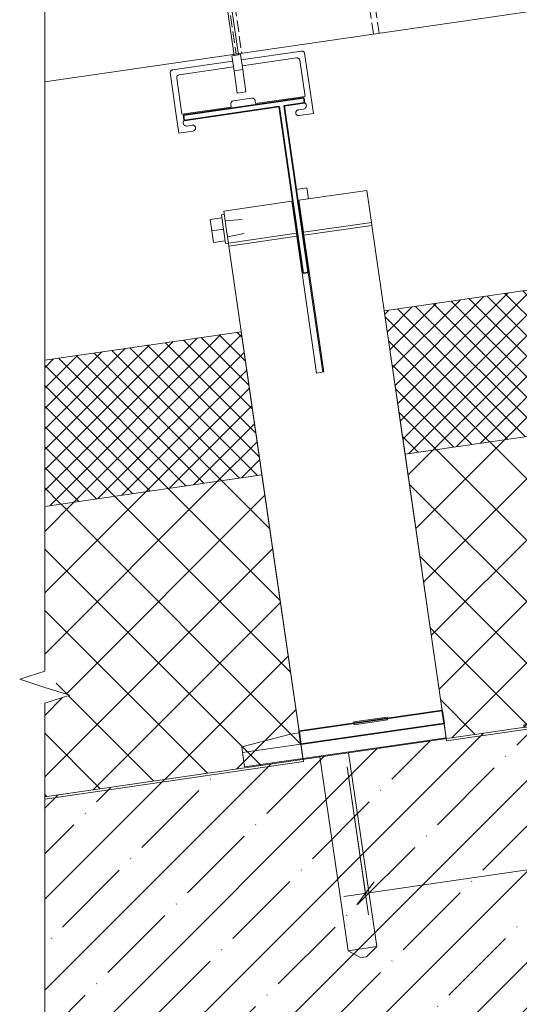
# Model space of a CAD drawing. Header units: millimetres. Extents: x 4446522 to 4448386, y 8380491 to 8381388.
# Tile 2 of 15: x 4446567 to 4446740, y 8380742 to 8381083. Entities that reach past the tile are written whole.
import ezdxf

# ---------------------------------------------------------------- set-up
doc = ezdxf.new("R2010")
doc.units = ezdxf.units.MM
doc.linetypes.add('01 Штриховая _4 мм_', pattern=[5.5, 4, -1.5])
doc.layers.add('Линии', color=7, linetype='Continuous', lineweight=18, true_color=0x00a600)
for name, color, linetype, lineweight in [('Обобщенные модели', 7, 'Continuous', 18), ('Размеры', 7, 'Continuous', 9), ('Размеры-5', 7, 'Continuous', 9), ('Типовые аннотации', 7, 'Continuous', 18), ('Тонкие линии', 7, 'Continuous', 18), ('Элементы узлов', 7, 'Continuous', 18)]:
    doc.layers.add(name, color=color, linetype=linetype, lineweight=lineweight)
doc.styles.add('GOST Common', font='GOST_Common.ttf', dxfattribs={"width": 0.9, "height": 10})
doc.dimstyles.new('ADSK_Основной_2_0', dxfattribs={"dimscale": 304.8, "dimtxt": 10.05715, "dimasz": 0.023196, "dimexe": 0.024606, "dimexo": 0.049213, "dimgap": 0.008202, "dimtad": 1, "dimdec": 0, "dimzin": 0, "dimdsep": 46, "dimtxsty": 'GOST Common', "dimblk1": 'OBLIQUE', "dimblk2": 'OBLIQUE', "dimsah": 1, "dimcen": 0.09, "dimdle": 0.024606, "dimazin": 0, "dimtfac": 1, "dimtdec": 4, "dimtix": 1, "dimtmove": 0, "dimatfit": 3, "dimfxl": 1, "dimtvp": 1, "dimtfill": 1, "dimtolj": 1, "dimtzin": 0, "dimarcsym": 2})
pattern_1 = [(45, (4450656.543, 8289717.818), (-10.6066017, 10.6066017), []), (135, (4450656.543, 8289717.818), (-10.6066017, -10.6066017), [])]
pattern_2 = [(45, (4450656.543, 8289717.818), (-3.5355339, 3.5355339), []), (135, (4450656.543, 8289717.818), (-3.5355339, -3.5355339), [])]

# ---------------------------------------------------------------- blocks, each defined once
blk = doc.blocks.new('HILTI_s_Профиль_MFT-T - Профиль MFT-Ta 60x42x1_8 6m-V15-Разрез 4-4')
at = {"layer": 'Обобщенные модели', "lineweight": 35}
for p, q in [((4446665.65, 8381055.74), (4446624.08, 8381049.72)), ((4446665.9, 8381053.96), (4446665.65, 8381055.74)), ((4446624.34, 8381047.94), (4446657.1, 8381052.68)), ((4446657.1, 8381052.68), (4446665.44, 8380995.08)), ((4446658.88, 8381052.94), (4446665.9, 8381053.96)), ((4446667.22, 8380995.34), (4446658.88, 8381052.94)), ((4446624.08, 8381049.72), (4446624.34, 8381047.94)), ((4446665.44, 8380995.08), (4446667.22, 8380995.34))]:
    blk.add_line(p, q, dxfattribs=at)
blk = doc.blocks.new('HILTI_s_Анкер_HRD-HF - HRD-HF 10x80-V16-Разрез 4-4')
at = {"layer": 'Обобщенные модели'}
for p, q in [((4446671.22, 8380828.19), (4446671.26, 8380827.88)), ((4446671.26, 8380827.88), (4446680.96, 8380760.87)), ((4446681.16, 8380829.32), (4446681.11, 8380829.62)), ((4446690.86, 8380762.31), (4446681.16, 8380829.32)), ((4446690.86, 8380762.31), (4446680.96, 8380760.87)), ((4446680.96, 8380760.87), (4446685.3, 8380758.49)), ((4446687.38, 8380758.79), (4446690.86, 8380762.31)), ((4446687.38, 8380758.79), (4446685.3, 8380758.49))]:
    blk.add_line(p, q, dxfattribs=at)
blk = doc.blocks.new('HILTI_s_Кронштейн_MFT-MF_LM - Кронштейн MFT-MF 190 LM-V12-Разрез 4-4')
at = {"layer": 'Обобщенные модели'}
for p, q in [((4448172.7, 8381027.18), (4448169.04, 8381027.71)), ((4448172.15, 8381023.42), (4448172.7, 8381027.18)), ((4448164.87, 8380999.02), (4448159.86, 8380964.58)), ((4448096.18, 8380848.33), (4448095.89, 8380846.35)), ((4448113.59, 8380847.82), (4448096.18, 8380848.33)), ((4448095.89, 8380846.35), (4448116.08, 8380843.42)), ((4448116.66, 8380847.37), (4448113.59, 8380847.82))]:
    blk.add_line(p, q, dxfattribs=at)
blk = doc.blocks.new('HILTI_s_Термомост_MFT-ISO_50x105x5_LM - Термомост MFT-ISO 50x105x5 LM-V13-Разрез 4-4')
at = {"layer": 'Обобщенные модели'}
for p, q in [((4448095.89, 8380846.35), (4448095.18, 8380841.4)), ((4448095.89, 8380846.35), (4448116.08, 8380843.42)), ((4448115.36, 8380838.47), (4448095.18, 8380841.4))]:
    blk.add_line(p, q, dxfattribs=at)
blk = doc.blocks.new('HILTI_s_Салазка_MFT-CCF - Салазка MFT-CCF S42-V17-Разрез 4-4')
at = {"layer": 'Обобщенные модели'}
for p, q in [((4446644.05, 8381068.81), (4446664.85, 8381071.83)), ((4446663.14, 8381069.56), (4446644.34, 8381066.83)), ((4446665.93, 8381071.18), (4446668.06, 8381056.53)), ((4446620.27, 8381065.36), (4446641.09, 8381068.38)), ((4446641.37, 8381066.4), (4446622.56, 8381063.67)), ((4446666.08, 8381056.24), (4446664.27, 8381068.71)), ((4446621.55, 8381049.78), (4446619.42, 8381064.43)), ((4446621.72, 8381062.54), (4446623.52, 8381050.07)), ((4446649.01, 8381053.76), (4446666.08, 8381056.24)), ((4446668.06, 8381056.53), (4446668.96, 8381050.29)), ((4446623.52, 8381050.07), (4446640.6, 8381052.54)), ((4446640.6, 8381052.54), (4446640.45, 8381053.53)), ((4446641.3, 8381054.67), (4446647.73, 8381055.6)), ((4446648.86, 8381054.75), (4446649.01, 8381053.76)), ((4446622.45, 8381043.55), (4446621.55, 8381049.78)), ((4446663.73, 8381051.56), (4446665.55, 8381051.82)), ((4446668.96, 8381050.29), (4446664.02, 8381049.58)), ((4446625.28, 8381045.98), (4446627.11, 8381046.24)), ((4446627.4, 8381044.26), (4446622.45, 8381043.55))]:
    blk.add_line(p, q, dxfattribs=at)
at = {"layer": 'Обобщенные модели', "flags": 128}
for points in [[(4446664.27, 8381068.71), (4446664.22, 8381068.9), (4446664.14, 8381069.08), (4446664.02, 8381069.24), (4446663.88, 8381069.37), (4446663.71, 8381069.47), (4446663.53, 8381069.54), (4446663.33, 8381069.57), (4446663.14, 8381069.56)], [(4446664.85, 8381071.83), (4446665.02, 8381071.84), (4446665.19, 8381071.82), (4446665.35, 8381071.77), (4446665.51, 8381071.7), (4446665.64, 8381071.6), (4446665.76, 8381071.47), (4446665.86, 8381071.33), (4446665.93, 8381071.18)], [(4446619.42, 8381064.43), (4446619.45, 8381064.6), (4446619.5, 8381064.76), (4446619.58, 8381064.91), (4446619.68, 8381065.05), (4446619.81, 8381065.16), (4446619.95, 8381065.25), (4446620.11, 8381065.32), (4446620.27, 8381065.36)], [(4446622.56, 8381063.67), (4446622.37, 8381063.62), (4446622.19, 8381063.54), (4446622.04, 8381063.42), (4446621.9, 8381063.28), (4446621.8, 8381063.11), (4446621.74, 8381062.93), (4446621.71, 8381062.73), (4446621.72, 8381062.54)], [(4446640.45, 8381053.53), (4446640.44, 8381053.73), (4446640.47, 8381053.92), (4446640.54, 8381054.11), (4446640.64, 8381054.28), (4446640.77, 8381054.42), (4446640.93, 8381054.54), (4446641.11, 8381054.62), (4446641.3, 8381054.67)], [(4446647.73, 8381055.6), (4446647.93, 8381055.61), (4446648.12, 8381055.58), (4446648.31, 8381055.51), (4446648.47, 8381055.41), (4446648.62, 8381055.28), (4446648.73, 8381055.12), (4446648.82, 8381054.94), (4446648.86, 8381054.75)], [(4446665.55, 8381051.82), (4446665.76, 8381051.87), (4446665.95, 8381051.96), (4446666.13, 8381052.08), (4446666.28, 8381052.23), (4446666.4, 8381052.4), (4446666.48, 8381052.6), (4446666.53, 8381052.81), (4446666.54, 8381053.02), (4446666.51, 8381053.23), (4446666.44, 8381053.43), (4446666.33, 8381053.61), (4446666.2, 8381053.78), (4446666.03, 8381053.91), (4446665.91, 8381053.99)], [(4446664.02, 8381049.58), (4446663.83, 8381049.57), (4446663.65, 8381049.59), (4446663.47, 8381049.65), (4446663.31, 8381049.74), (4446663.17, 8381049.85), (4446663.05, 8381050), (4446662.96, 8381050.16), (4446662.9, 8381050.33), (4446662.87, 8381050.51), (4446662.88, 8381050.7), (4446662.92, 8381050.88), (4446663, 8381051.05), (4446663.1, 8381051.2), (4446663.23, 8381051.33), (4446663.38, 8381051.44), (4446663.55, 8381051.51), (4446663.73, 8381051.56)], [(4446624.32, 8381047.94), (4446624.23, 8381047.85), (4446624.11, 8381047.67), (4446624.03, 8381047.48), (4446623.98, 8381047.27), (4446623.97, 8381047.06), (4446624, 8381046.85), (4446624.07, 8381046.65), (4446624.17, 8381046.46), (4446624.31, 8381046.3), (4446624.47, 8381046.16), (4446624.66, 8381046.06), (4446624.86, 8381046), (4446625.07, 8381045.97), (4446625.28, 8381045.98)], [(4446627.11, 8381046.24), (4446627.3, 8381046.25), (4446627.48, 8381046.23), (4446627.65, 8381046.17), (4446627.82, 8381046.08), (4446627.96, 8381045.96), (4446628.08, 8381045.82), (4446628.17, 8381045.66), (4446628.23, 8381045.49), (4446628.25, 8381045.31), (4446628.25, 8381045.12), (4446628.2, 8381044.94), (4446628.13, 8381044.77), (4446628.03, 8381044.62), (4446627.9, 8381044.49), (4446627.75, 8381044.38), (4446627.58, 8381044.31), (4446627.4, 8381044.26)]]:
    blk.add_lwpolyline(points, dxfattribs=at)
blk = doc.blocks.new('HILTI_as_Соединитель_MFT-CCU_Заклепка_БезГрафики - Соединитель MFT-CCU Заклепка БезГрафики-V18-Разрез 4-4')
at = {"layer": 'Обобщенные модели'}
for p, q in [((4446638.39, 8381092.14), (4446639.87, 8381092.35)), ((4446641.55, 8381070.37), (4446638.39, 8381092.14)), ((4446639.87, 8381092.35), (4446643.03, 8381070.58)), ((4446640.81, 8381070.26), (4446643.77, 8381070.69)), ((4446641.56, 8381065.05), (4446640.81, 8381070.26)), ((4446643.03, 8381070.58), (4446641.55, 8381070.37)), ((4446643.77, 8381070.69), (4446644.53, 8381065.48)), ((4446644.53, 8381065.48), (4446641.56, 8381065.05)), ((4446642.67, 8381057.39), (4446641.56, 8381065.05)), ((4446644.53, 8381065.48), (4446645.64, 8381057.82)), ((4446645.64, 8381057.82), (4446642.67, 8381057.39))]:
    blk.add_line(p, q, dxfattribs=at)
blk = doc.blocks.new('HILTI_s_Анкер_HRD-HF - HRD-HF 10x80-V20-Разрез 4-4')
at = {"layer": 'Обобщенные модели'}
for p, q in [((4446694.45, 8380841.66), (4446682.92, 8380839.99)), ((4446694.59, 8380840.67), (4446694.45, 8380841.66)), ((4446682.92, 8380839.99), (4446683.07, 8380839)), ((4446683.07, 8380839), (4446694.59, 8380840.67)), ((4446694.58, 8380840.67), (4446694.59, 8380840.67))]:
    blk.add_line(p, q, dxfattribs=at)
blk = doc.blocks.new('HILTI_s_Кронштейн_MFT-MF_HS - Кронштейн MFT-MF 190 HS-V21-Разрез 4-4')
at = {"layer": 'Обобщенные модели'}
for p, q in [((4446687.46, 8381023.73), (4446663.95, 8381020.33)), ((4446687.46, 8381023.73), (4446689.06, 8381012.67)), ((4446661.48, 8381019.97), (4446637.97, 8381016.57)), ((4446663.08, 8381008.91), (4446661.48, 8381019.97)), ((4446663.95, 8381020.33), (4446665.56, 8381009.27)), ((4446638.7, 8381011.56), (4446637.97, 8381016.57)), ((4446665.56, 8381009.27), (4446689.06, 8381012.67)), ((4446689.21, 8381011.63), (4446665.71, 8381008.23)), ((4446689.06, 8381012.67), (4446689.21, 8381011.63)), ((4446689.21, 8381011.63), (4446713.5, 8380843.91)), ((4446639.58, 8381005.5), (4446639.03, 8381009.3)), ((4446639.58, 8381005.5), (4446663.08, 8381008.91)), ((4446663.23, 8381007.87), (4446663.08, 8381008.91)), ((4446665.56, 8381009.27), (4446665.71, 8381008.23)), ((4446665.71, 8381008.23), (4446672.55, 8380960.95)), ((4446639.73, 8381004.46), (4446639.58, 8381005.5)), ((4446663.23, 8381007.87), (4446639.73, 8381004.46)), ((4446670.08, 8380960.59), (4446663.23, 8381007.87)), ((4446664.02, 8380836.74), (4446639.73, 8381004.46)), ((4446672.55, 8380960.95), (4446670.08, 8380960.59))]:
    blk.add_line(p, q, dxfattribs=at)
at = {"layer": 'Обобщенные модели', "lineweight": 35}
for p, q in [((4446713.5, 8380843.91), (4446664.02, 8380836.74)), ((4446714.14, 8380839.46), (4446713.5, 8380843.91)), ((4446664.66, 8380832.29), (4446714.14, 8380839.46)), ((4446664.02, 8380836.74), (4446664.66, 8380832.29))]:
    blk.add_line(p, q, dxfattribs=at)
blk = doc.blocks.new('HILTI_s_Термомост_MFT-ISO_47x50x5_HS - Термомост MFT-ISO 47x50x5 HS-V22-Разрез 4-4')
at = {"layer": 'Обобщенные модели'}
for p, q in [((4446714.14, 8380839.46), (4446664.66, 8380832.29)), ((4446714.86, 8380834.51), (4446714.14, 8380839.46)), ((4446665.38, 8380827.34), (4446714.86, 8380834.51)), ((4446664.66, 8380832.29), (4446665.38, 8380827.34))]:
    blk.add_line(p, q, dxfattribs=at)
blk = doc.blocks.new('HILTI_s_Шуруп_Металл - Шуруп самосверлящий S-MD05S 5_5x50 A2-V23-Разрез 4-4')
at = {"layer": 'Обобщенные модели'}
for p, q in [((4446638.15, 8381015.38), (4446637.16, 8381015.24)), ((4446637.87, 8381010.29), (4446637.16, 8381015.24)), ((4446662.51, 8381015.3), (4446662.16, 8381015.26)), ((4446664.66, 8381015.49), (4446664.31, 8381015.46)), ((4446637.3, 8381014.25), (4446633.34, 8381013.67)), ((4446633.91, 8381009.72), (4446633.34, 8381013.67)), ((4446644.36, 8381013.68), (4446638.47, 8381013.15)), ((4446638.68, 8381011.71), (4446638.86, 8381010.43)), ((4446662.58, 8381012.41), (4446662.92, 8381012.48)), ((4446664.69, 8381012.83), (4446665.03, 8381012.9)), ((4446637.87, 8381010.29), (4446633.91, 8381009.72)), ((4446634.49, 8381005.76), (4446633.91, 8381009.72)), ((4446638.59, 8381005.34), (4446637.87, 8381010.29)), ((4446638.86, 8381010.43), (4446639.05, 8381009.15)), ((4446639.26, 8381007.71), (4446645.06, 8381008.88)), ((4446638.45, 8381006.33), (4446634.49, 8381005.76)), ((4446638.59, 8381005.34), (4446639.58, 8381005.48))]:
    blk.add_line(p, q, dxfattribs=at)
blk = doc.blocks.new('HILTI_2D_Сталь оц_L - Оц_сталь L-21230471-Разрез 4-4')
at = {"layer": 'Элементы узлов'}
for p, q in [((4447857.67, 8380874.67), (4447864.72, 8380923.16)), ((4447858.52, 8380873.54), (4447865.71, 8380923.02)), ((4447864.72, 8380923.16), (4447865.71, 8380923.02)), ((4447809.04, 8380880.73), (4447809.18, 8380881.72)), ((4447809.04, 8380880.73), (4447858.52, 8380873.54)), ((4447809.18, 8380881.72), (4447857.67, 8380874.67))]:
    blk.add_line(p, q, dxfattribs=at)
blk = doc.blocks.new('HILTI_Линия_Разрыва - Тип 1-21050445-Разрез 4-4')
at = {"layer": 'Элементы узлов'}
for p, q in [((4446576.09, 8380857.56), (4446576.09, 8381092.97)), ((4446576.09, 8380610.89), (4446576.09, 8380846.43))]:
    blk.add_line(p, q, dxfattribs=at)
blk = doc.blocks.new('DIMBLOCK12-Разрез 4-4')
at = {"layer": 'Размеры-5'}
for p, q in [((4447069.65, 8380826.14), (4447067.14, 8380843.46)), ((4446679.53, 8380779.65), (4447068.21, 8380836.04)), ((4447068.21, 8380836.04), (4447069.65, 8380826.14)), ((4446680.6, 8380824.49), (4446688.02, 8380773.31)), ((4446686.95, 8380780.73), (4446680.6, 8380824.49))]:
    blk.add_line(p, q, dxfattribs=at)
at = {"layer": 'Размеры-5', "lineweight": 18}
for p, q in [((4447068.21, 8380836.04), (4447071.21, 8380840.05)), ((4447068.21, 8380836.04), (4447065.22, 8380832.03)), ((4446686.95, 8380780.73), (4446689.94, 8380784.73)), ((4446686.95, 8380780.73), (4446683.96, 8380776.72))]:
    blk.add_line(p, q, dxfattribs=at)
at = {"layer": 'Размеры-5', "color": 0, "insert": (4446865.98, 8380822.43), "char_height": 10, "width": 22.7053, "attachment_point": 1, "rotation": 8.2545, "line_spacing_factor": 1.022761, "style": 'GOST Common', "bg_fill": 3, "box_fill_scale": 1.25, "bg_fill_color": 256, "bg_fill_true_color": 13158600, "bg_fill_transparency": 0}
blk.add_mtext('385', dxfattribs=at)
blk = doc.blocks.new('_Oblique')
at = {"color": 0, "linetype": 'ByBlock', "lineweight": -2}
blk.add_line((-0.5, -0.5), (0.5, 0.5), dxfattribs=at)

msp = doc.modelspace()

# ---------------------------------------------------------------- hatches: boundary and pattern name
at = {"layer": 'Элементы узлов'}
h = msp.add_hatch(dxfattribs=at)
h.set_pattern_fill('FP_2', color=256, style=0, pattern_type=2)
h.set_pattern_definition(pattern_2)
h.paths.add_polyline_path([(4446700.66, 8380932.56), (4446778.07, 8380943.75), (4446770.88, 8380993.23), (4446693.5, 8380982.04), (4446697.08, 8380957.31)])
h.paths.add_polyline_path([(4446779.06, 8380943.87), (4446780.71, 8380944.14), (4446773.55, 8380993.61), (4446771.87, 8380993.37), (4446779.06, 8380943.89)])
h = msp.add_hatch(dxfattribs=at)
h.set_pattern_fill('FP_2', color=256, style=0, pattern_type=2)
h.set_pattern_definition(pattern_2)
h.paths.add_polyline_path([(4446576.09, 8380914.5), (4446651.18, 8380925.39), (4446644.01, 8380974.88), (4446576.09, 8380965.02), (4446576.09, 8380925.39)])
h = msp.add_hatch(dxfattribs=at)
h.set_pattern_fill('FP_1', color=256, style=0, pattern_type=2)
h.set_pattern_definition(pattern_1)
h.paths.add_polyline_path([(4446714.89, 8380834.21), (4446748.91, 8380839.15), (4446792.25, 8380846.2), (4446778.07, 8380943.73), (4446700.68, 8380932.56), (4446714.86, 8380834.42)])
h.paths.add_polyline_path([(4446793.35, 8380845.6), (4446794.98, 8380845.83), (4446780.74, 8380944.13), (4446779.06, 8380943.87), (4446793.26, 8380846.2)])
h = msp.add_hatch(dxfattribs=at)
h.set_pattern_fill('FP_3', color=256, style=0, pattern_type=2)
h.set_pattern_definition([(45, (4450656.543, 8289717.818), (-15.715448, 15.715448), []), (45, (4450672.258, 8289717.818), (-15.715448, 15.715448), [27.781, -5.556, 0.16764, -5.389])])
h.paths.add_polyline_path([(4448267.13, 8380611.88), (4448267.13, 8380813.98), (4448111.53, 8380836.6), (4448111.4, 8380835.77), (4448060.03, 8380844.08), (4447856.78, 8380873.6), (4447808.91, 8380879.74), (4447809.01, 8380880.56), (4447422.43, 8380936.75), (4447422.43, 8380936.26), (4447333.05, 8380923.27), (4447332.95, 8380923.88), (4447044.42, 8380881.98), (4447044.55, 8380880.98), (4446992.98, 8380874.38), (4446992.95, 8380874.55), (4446793.35, 8380845.6), (4446793.38, 8380845.37), (4446742.06, 8380837.02), (4446741.9, 8380838.01), (4446748.91, 8380839.15), (4446576.09, 8380814.08), (4446576.09, 8380631.91), (4446578.94, 8380612.3), (4447421.61, 8380734.77), (4447915.63, 8380662.97)])
h = msp.add_hatch(dxfattribs=at)
h.set_pattern_fill('FP_1', color=256, style=0, pattern_type=2)
h.set_pattern_definition(pattern_1)
h.paths.add_polyline_path([(4446576.09, 8380814.08), (4446665.43, 8380827.04), (4446651.16, 8380925.39), (4446576.09, 8380914.48), (4446576.09, 8380857.56), (4446580.01, 8380857.56), (4446580.01, 8380851.93), (4446576.09, 8380851.93), (4446584.75, 8380849.18), (4446576.09, 8380846.43)])

# ---------------------------------------------------------------- linework, layer by layer
at = {"layer": 'Линии', "color": 7, "linetype": '01 Штриховая _4 мм_'}
for p, q in [((4446691.73, 8381077.97), (4446687.42, 8381107.66)), ((4446689.75, 8381077.68), (4446685.73, 8381105.39)), ((4446637.94, 8381100.48), (4446642.24, 8381070.79)), ((4446640.2, 8381098.79), (4446644.22, 8381071.08))]:
    msp.add_line(p, q, dxfattribs=at)
at = {"layer": 'Линии', "color": 7}
msp.add_line((4446882.78, 8381105.69), (4446576.09, 8381061.22), dxfattribs=at)
at = {"layer": 'Типовые аннотации', "lineweight": 9}
for p, q in [((4446576.09, 8380857.56), (4446567.42, 8380854.74)), ((4446567.42, 8380854.74), (4446576.09, 8380851.93)), ((4446584.75, 8380849.18), (4446576.09, 8380851.93)), ((4446576.09, 8380846.43), (4446584.75, 8380849.18))]:
    msp.add_line(p, q, dxfattribs=at)
at = {"layer": 'Тонкие линии'}
for p, q in [((4446773.58, 8380993.62), (4446693.5, 8380982.04)), ((4446693.5, 8380982.04), (4446700.66, 8380932.56)), ((4446644.01, 8380974.88), (4446576.09, 8380965.02)), ((4446651.18, 8380925.39), (4446644.01, 8380974.88)), ((4446700.66, 8380932.56), (4446780.72, 8380944.11)), ((4446780.79, 8380944.14), (4446700.67, 8380932.56)), ((4447422.05, 8380936.8), (4446576.09, 8380814.08)), ((4446700.67, 8380932.56), (4446715, 8380833.48)), ((4446651.16, 8380925.39), (4446576.09, 8380914.5)), ((4446576.09, 8380914.48), (4446651.18, 8380925.39)), ((4446665.54, 8380826.32), (4446651.16, 8380925.39)), ((4446715, 8380833.48), (4446795.09, 8380845.04)), ((4446576.09, 8380813.32), (4446665.54, 8380826.32))]:
    msp.add_line(p, q, dxfattribs=at)

# ---------------------------------------------------------------- block references
at = {"layer": 'Обобщенные модели'}
for name in ['HILTI_as_Соединитель_MFT-CCU_Заклепка_БезГрафики - Соединитель MFT-CCU Заклепка БезГрафики-V18-Разрез 4-4', 'HILTI_s_Салазка_MFT-CCF - Салазка MFT-CCF S42-V17-Разрез 4-4', 'HILTI_s_Профиль_MFT-T - Профиль MFT-Ta 60x42x1_8 6m-V15-Разрез 4-4', 'HILTI_s_Кронштейн_MFT-MF_HS - Кронштейн MFT-MF 190 HS-V21-Разрез 4-4', 'HILTI_s_Шуруп_Металл - Шуруп самосверлящий S-MD05S 5_5x50 A2-V23-Разрез 4-4', 'HILTI_s_Анкер_HRD-HF - HRD-HF 10x80-V20-Разрез 4-4', 'HILTI_s_Термомост_MFT-ISO_47x50x5_HS - Термомост MFT-ISO 47x50x5 HS-V22-Разрез 4-4', 'HILTI_s_Анкер_HRD-HF - HRD-HF 10x80-V16-Разрез 4-4']:
    msp.add_blockref(name, (0, 0), dxfattribs=at)
at = {"layer": 'Обобщенные модели', "rotation": 16.50896683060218}
for name in ['HILTI_s_Кронштейн_MFT-MF_LM - Кронштейн MFT-MF 190 LM-V12-Разрез 4-4', 'HILTI_s_Термомост_MFT-ISO_50x105x5_LM - Термомост MFT-ISO 50x105x5 LM-V13-Разрез 4-4']:
    msp.add_blockref(name, (2563466.64, -918513.83), dxfattribs=at)
at = {"layer": 'Элементы узлов'}
msp.add_blockref('HILTI_Линия_Разрыва - Тип 1-21050445-Разрез 4-4', (0, 0), dxfattribs=at)
at = {"layer": 'Элементы узлов', "rotation": 16.53857627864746}
msp.add_blockref('HILTI_2D_Сталь оц_L - Оц_сталь L-21230471-Разрез 4-4', (2568654.84, -919428.44), dxfattribs=at)

# ---------------------------------------------------------------- next in the draw order: dimensions: what is measured, and where the dimension line sits
at = {"layer": 'Размеры'}
dim = msp.add_linear_dim(base=(4447068.21, 8380836.04), p1=(4446678.44, 8380839.34), p2=(4447067.5, 8380840.99), angle=8.2545, dimstyle='ADSK_Основной_2_0', override={"dimpost": '<>', "dimfxl": 389.055879}, dxfattribs=at)
dim.commit()
dim.dimension.update_dxf_attribs({"geometry": 'DIMBLOCK12-Разрез 4-4', "text_midpoint": (4446876.5, 8380815.81)})

doc.saveas('drawing.dxf')
